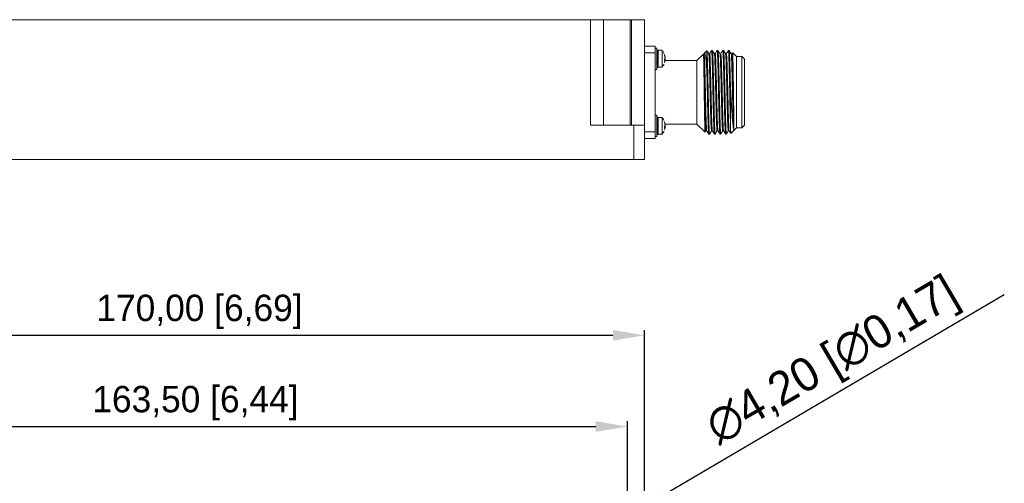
# Model space of a CAD drawing. Header units: millimetres. Extents: x 59 to 641, y 39 to 291.
# Tile 6 of 8: x 201 to 388, y 203 to 291. Entities that reach past the tile are written whole.
import ezdxf

# ---------------------------------------------------------------- set-up
doc = ezdxf.new("R2010")
doc.units = ezdxf.units.MM
doc.header["$PDSIZE"] = -1
doc.dimstyles.new('ISO-25', dxfattribs={"dimtxt": 2.5, "dimasz": 2.5, "dimexe": 1.25, "dimexo": 0.625, "dimtad": 1, "dimtxsty": 'Standard', "dimcen": 2.5, "dimadec": 0, "dimazin": 0, "dimtfac": 1, "dimtmove": 0, "dimatfit": 3, "dimfxl": 0, "dimarcsym": 0})

# ---------------------------------------------------------------- blocks, each defined once
blk = doc.blocks.new('*D9')
at = {"color": 0, "lineweight": -2, "transparency": 16777216}
for p, q in [((149.7, 199.69), (149.7, 232.22)), ((155.7, 231.23), (313.71, 231.23)), ((319.7, 199.69), (319.7, 232.22))]:
    blk.add_line(p, q, dxfattribs=at)
at = {"color": 0, "transparency": 16777216}
for points in [[(155.7, 232.23), (155.7, 230.23), (149.7, 231.23)], [(313.71, 232.23), (313.71, 230.23), (319.7, 231.23)]]:
    blk.add_solid(points, dxfattribs=at)
at = {"layer": 'Defpoints', "color": 0, "transparency": 16777216}
for p in [(319.7, 231.23), (149.7, 198.7), (319.7, 198.7)]:
    blk.add_point(p, dxfattribs=at)
at = {"color": 0, "transparency": 16777216, "insert": (235.47, 235.67), "char_height": 6.35, "attachment_point": 5}
blk.add_mtext('{\\H0.7874x;170,00 [6,69]}', dxfattribs=at)
blk = doc.blocks.new('*D10')
at = {"color": 0, "lineweight": -2, "transparency": 16777216}
for p, q in [((152.95, 197.94), (152.95, 214.95)), ((316.45, 197.94), (316.45, 214.95)), ((158.95, 213.96), (310.46, 213.96))]:
    blk.add_line(p, q, dxfattribs=at)
at = {"color": 0, "transparency": 16777216}
for points in [[(158.95, 214.96), (158.95, 212.96), (152.95, 213.96)], [(310.46, 214.96), (310.46, 212.96), (316.45, 213.96)]]:
    blk.add_solid(points, dxfattribs=at)
at = {"layer": 'Defpoints', "color": 0, "transparency": 16777216}
for p in [(316.45, 213.96), (152.95, 196.95), (316.45, 196.95)]:
    blk.add_point(p, dxfattribs=at)
at = {"color": 0, "transparency": 16777216, "insert": (234.7, 218.4), "char_height": 6.35, "attachment_point": 5}
blk.add_mtext('{\\H0.7874x;163,50 [6,44]}', dxfattribs=at)
blk = doc.blocks.new('*D15')
at = {"color": 0, "lineweight": -2, "transparency": 16777216}
for p, q in [((387.78, 238.9), (323.43, 201.05)), ((314.64, 195.88), (318.26, 198.01)), ((309.47, 192.84), (304.31, 189.8))]:
    blk.add_line(p, q, dxfattribs=at)
at = {"color": 0, "transparency": 16777216}
for points in [[(322.92, 201.91), (323.94, 200.19), (318.26, 198.01)], [(308.97, 193.7), (309.98, 191.98), (314.64, 195.88)]]:
    blk.add_solid(points, dxfattribs=at)
at = {"layer": 'Defpoints', "color": 0, "transparency": 16777216}
for p in [(318.26, 198.01), (314.64, 195.88)]:
    blk.add_point(p, dxfattribs=at)
at = {"color": 0, "transparency": 16777216, "insert": (355.54, 226), "char_height": 6.35, "attachment_point": 5, "rotation": 30.461}
blk.add_mtext('∅4,20 [∅0,17]', dxfattribs=at)

msp = doc.modelspace()

# ---------------------------------------------------------------- linework, layer by layer
at = {"color": 7, "linetype": 'Continuous', "lineweight": 15}
for p, q in [((159.952, 290.984), (309.452, 290.984)), ((309.452, 290.984), (309.452, 270.984)), ((309.452, 290.984), (311.952, 290.984)), ((311.952, 270.984), (311.952, 290.984)), ((311.952, 290.984), (316.952, 290.984)), ((316.952, 290.984), (316.952, 270.984)), ((316.952, 290.984), (317.202, 290.984)), ((317.202, 290.984), (317.202, 270.984)), ((317.202, 290.984), (319.702, 290.984)), ((319.702, 270.984), (319.702, 290.984)), ((321.702, 285.984), (319.702, 285.984)), ((321.702, 284.697), (321.702, 285.984)), ((322.002, 285.584), (321.702, 285.584)), ((322.002, 281.584), (322.002, 285.584)), ((322.19, 285.234), (322.152, 285.234)), ((323.023, 285.184), (322.302, 285.184)), ((322.302, 281.984), (322.302, 285.184)), ((323.023, 285.184), (323.023, 281.984)), ((331.476, 285.108), (330.991, 284.623)), ((332.537, 285.134), (332.379, 285.134)), ((333.596, 285.134), (333.437, 285.134)), ((334.654, 285.134), (334.496, 285.134)), ((335.712, 285.134), (335.554, 285.134)), ((319.702, 284.697), (321.702, 284.697)), ((321.702, 284.697), (321.702, 269.772)), ((321.755, 284.384), (321.702, 284.3)), ((323.473, 284.366), (323.552, 284.084)), ((323.552, 283.954), (323.473, 284.236)), ((323.473, 283.131), (323.473, 283.445)), ((323.568, 283.271), (323.473, 283.271)), ((330.852, 284.484), (329.602, 283.234)), ((331.502, 285.061), (331.492, 285.087)), ((331.502, 280.986), (331.502, 285.061)), ((336.357, 284.718), (336.241, 284.527)), ((337.102, 283.984), (336.38, 284.706)), ((338.102, 283.984), (337.102, 283.984)), ((337.102, 270.484), (337.102, 283.984)), ((338.602, 283.484), (338.102, 283.984)), ((338.102, 270.484), (338.102, 283.984)), ((338.602, 270.984), (338.602, 283.484)), ((321.702, 281.584), (322.002, 281.584)), ((322.152, 281.934), (322.19, 281.934)), ((322.302, 281.984), (323.023, 281.984)), ((323.473, 282.803), (323.552, 283.085)), ((329.602, 283.234), (323.575, 283.234)), ((329.602, 271.234), (329.602, 283.234)), ((335.952, 278.403), (335.952, 271.614)), ((322.002, 272.884), (321.702, 272.884)), ((322.002, 268.884), (322.002, 272.884)), ((322.19, 272.534), (322.152, 272.534)), ((323.023, 272.484), (322.302, 272.484)), ((322.302, 272.484), (322.302, 269.284)), ((323.023, 272.484), (323.023, 269.284)), ((309.452, 270.984), (317.702, 270.984)), ((317.702, 270.984), (317.702, 264.484)), ((317.702, 270.984), (319.702, 270.984)), ((319.702, 264.484), (319.702, 270.984)), ((321.755, 271.684), (321.702, 271.6)), ((323.473, 271.666), (323.552, 271.384)), ((323.552, 271.254), (323.473, 271.536)), ((323.473, 270.431), (323.473, 270.745)), ((323.568, 270.571), (323.473, 270.571)), ((323.473, 270.103), (323.552, 270.385)), ((323.575, 271.234), (329.602, 271.234)), ((329.602, 271.234), (331.15, 269.686)), ((336.048, 269.431), (337.102, 270.484)), ((337.102, 270.484), (338.102, 270.484)), ((338.102, 270.484), (338.602, 270.984)), ((321.702, 269.772), (319.702, 269.772)), ((319.702, 268.484), (321.702, 268.484)), ((321.702, 268.484), (321.702, 269.772)), ((321.702, 268.884), (322.002, 268.884)), ((322.152, 269.234), (322.19, 269.234)), ((322.302, 269.284), (323.023, 269.284)), ((331.163, 269.681), (331.321, 269.941)), ((331.85, 269.334), (332.008, 269.334)), ((332.908, 269.334), (333.067, 269.334)), ((333.967, 269.334), (334.125, 269.334)), ((335.025, 269.334), (335.183, 269.334)), ((151.702, 264.484), (317.702, 264.484)), ((317.702, 264.484), (319.702, 264.484))]:
    msp.add_line(p, q, dxfattribs=at)
at = {"color": 8, "linetype": 'Continuous', "lineweight": 15}
for p, q in [((322.152, 285.234), (322.152, 281.934)), ((322.19, 282.954), (322.19, 285.234)), ((323.552, 283.248), (323.473, 283.248)), ((322.19, 281.934), (322.19, 282.954)), ((322.152, 272.534), (322.152, 269.234)), ((322.19, 270.254), (322.19, 272.534)), ((322.19, 269.234), (322.19, 270.254)), ((323.552, 270.548), (323.473, 270.548))]:
    msp.add_line(p, q, dxfattribs=at)
at = {"color": 7, "linetype": 'Continuous', "lineweight": 15}
for centre, radius, start, end in [((322.152, 285.084), 0.15, 90, 180), ((322.19, 285.084), 0.15, 41.81031, 90), ((323.033, 283.828), 0.582, 318.97608, 332.85653), ((323.033, 283.514), 0.582, 318.97608, 332.85653), ((322.152, 282.084), 0.15, 180, 270), ((322.19, 282.084), 0.15, 270, 318.18969), ((322.152, 272.384), 0.15, 90, 180), ((322.19, 272.384), 0.15, 41.81031, 90), ((323.033, 271.128), 0.582, 318.97608, 332.85653), ((323.033, 270.814), 0.582, 318.97608, 332.85653), ((322.152, 269.384), 0.15, 180, 270), ((322.19, 269.384), 0.15, 270, 318.18969)]:
    msp.add_arc(centre, radius, start, end, dxfattribs=at)
for points, knots in [([(323.376, 284.591), (323.366, 284.625), (323.3, 284.841), (323.148, 285.014), (323.021, 285.158)], [0, 0, 0, 0, 0.1611742, 1, 1, 1, 1]), ([(331.85, 284.527), (331.789, 284.628), (331.666, 284.83), (331.544, 285.032), (331.483, 285.133)], [0, 0, 0, 0, 0.4999826, 1, 1, 1, 1]), ([(332.376, 285.134), (332.315, 285.033), (332.192, 284.831), (332.07, 284.629), (332.009, 284.528)], [0, 0, 0, 0, 0.50001, 1, 1, 1, 1]), ([(332.379, 285.114), (332.386, 285.11), (332.403, 285.1), (332.429, 284.823), (332.458, 284.329), (332.486, 283.632), (332.514, 282.748), (332.543, 281.716), (332.571, 280.547), (332.605, 279.061), (332.639, 277.443), (332.673, 275.843), (332.703, 274.52), (332.731, 273.312), (332.759, 272.204), (332.788, 271.248), (332.816, 270.456), (332.845, 269.856), (332.873, 269.486), (332.892, 269.32), (332.903, 269.343), (332.903, 269.344)], [0, 0, 0, 0, 0.0406432, 0.095677, 0.1491603, 0.2041945, 0.2576779, 0.3127125, 0.3661953, 0.4212297, 0.5050165, 0.563229, 0.6167121, 0.6717466, 0.7252302, 0.780264, 0.8337475, 0.8887817, 0.9422651, 0.9972992, 1, 1, 1, 1]), ([(332.909, 284.527), (332.847, 284.628), (332.725, 284.83), (332.603, 285.032), (332.541, 285.133)], [0, 0, 0, 0, 0.500001, 1, 1, 1, 1]), ([(332.544, 285.102), (332.549, 285.098), (332.563, 285.085), (332.587, 284.82), (332.616, 284.33), (332.644, 283.632), (332.673, 282.749), (332.701, 281.716), (332.73, 280.547), (332.763, 279.061), (332.798, 277.443), (332.832, 275.843), (332.861, 274.52), (332.889, 273.312), (332.918, 272.204), (332.946, 271.248), (332.975, 270.456), (333.003, 269.857), (333.031, 269.482), (333.053, 269.316), (333.064, 269.348), (333.067, 269.354)], [0, 0, 0, 0, 0.02899365, 0.08411375, 0.13768006, 0.19280016, 0.24636699, 0.30148707, 0.35505377, 0.41017387, 0.49409018, 0.55239347, 0.60595998, 0.66107972, 0.71464639, 0.76976645, 0.82333323, 0.87845311, 0.93201988, 0.98713998, 1, 1, 1, 1]), ([(333.434, 285.134), (333.373, 285.033), (333.251, 284.831), (333.128, 284.629), (333.067, 284.528)], [0, 0, 0, 0, 0.4999954, 1, 1, 1, 1]), ([(333.437, 285.114), (333.445, 285.11), (333.461, 285.1), (333.487, 284.823), (333.516, 284.329), (333.544, 283.632), (333.573, 282.748), (333.601, 281.716), (333.63, 280.547), (333.663, 279.061), (333.698, 277.443), (333.732, 275.843), (333.761, 274.52), (333.789, 273.312), (333.818, 272.204), (333.846, 271.248), (333.875, 270.456), (333.903, 269.856), (333.931, 269.486), (333.951, 269.321), (333.961, 269.342), (333.961, 269.343)], [0, 0, 0, 0, 0.04065417, 0.09570194, 0.14919876, 0.20424698, 0.25774437, 0.31279212, 0.36628926, 0.42133749, 0.50514496, 0.56337223, 0.61686891, 0.67191734, 0.72541366, 0.78046229, 0.83395887, 0.88900713, 0.94250388, 0.9975521, 1, 1, 1, 1]), ([(333.967, 284.527), (333.905, 284.628), (333.783, 284.83), (333.661, 285.032), (333.599, 285.133)], [0, 0, 0, 0, 0.4999878, 1, 1, 1, 1]), ([(333.602, 285.103), (333.607, 285.098), (333.622, 285.086), (333.646, 284.82), (333.674, 284.33), (333.702, 283.632), (333.731, 282.749), (333.759, 281.716), (333.788, 280.547), (333.821, 279.061), (333.856, 277.443), (333.89, 275.843), (333.919, 274.52), (333.947, 273.312), (333.976, 272.204), (334.004, 271.248), (334.033, 270.456), (334.061, 269.857), (334.09, 269.482), (334.111, 269.317), (334.123, 269.348), (334.125, 269.354)], [0, 0, 0, 0, 0.02941069, 0.08450691, 0.13805068, 0.1931469, 0.24669051, 0.30178662, 0.35532987, 0.41042629, 0.49430933, 0.55258734, 0.60613065, 0.66122651, 0.71476996, 0.76986657, 0.82340978, 0.87850658, 0.93204937, 0.98714619, 1, 1, 1, 1]), ([(334.493, 285.134), (334.431, 285.033), (334.309, 284.831), (334.187, 284.629), (334.125, 284.528)], [0, 0, 0, 0, 0.5000147, 1, 1, 1, 1]), ([(334.496, 285.114), (334.503, 285.11), (334.52, 285.1), (334.546, 284.823), (334.574, 284.329), (334.603, 283.632), (334.631, 282.748), (334.659, 281.716), (334.688, 280.547), (334.721, 279.061), (334.756, 277.443), (334.79, 275.843), (334.819, 274.52), (334.847, 273.312), (334.876, 272.204), (334.904, 271.248), (334.933, 270.456), (334.961, 269.856), (334.99, 269.486), (335.009, 269.321), (335.019, 269.342), (335.019, 269.343)], [0, 0, 0, 0, 0.04067606, 0.0957549, 0.14928134, 0.20436006, 0.25788621, 0.31296529, 0.36649177, 0.42157069, 0.50542457, 0.5636841, 0.61721041, 0.67228932, 0.72581611, 0.78089436, 0.83442106, 0.88949982, 0.94302635, 0.99810499, 1, 1, 1, 1]), ([(335.025, 284.528), (334.963, 284.629), (334.841, 284.831), (334.719, 285.033), (334.657, 285.134)], [0, 0, 0, 0, 0.4999962, 1, 1, 1, 1]), ([(334.66, 285.103), (334.665, 285.099), (334.68, 285.087), (334.704, 284.821), (334.733, 284.33), (334.761, 283.632), (334.789, 282.749), (334.818, 281.717), (334.846, 280.547), (334.88, 279.061), (334.914, 277.443), (334.948, 275.843), (334.977, 274.52), (335.006, 273.312), (335.034, 272.204), (335.063, 271.248), (335.091, 270.456), (335.119, 269.857), (335.148, 269.482), (335.169, 269.316), (335.181, 269.348), (335.183, 269.354)], [0, 0, 0, 0, 0.030051, 0.0851108, 0.1386187, 0.1936781, 0.2471858, 0.3022451, 0.3557533, 0.4108127, 0.4946461, 0.5528853, 0.606393, 0.6614521, 0.7149599, 0.7700194, 0.8235274, 0.8785867, 0.9320946, 0.9871541, 1, 1, 1, 1]), ([(335.55, 285.133), (335.489, 285.032), (335.367, 284.83), (335.244, 284.628), (335.183, 284.527)], [0, 0, 0, 0, 0.499994, 1, 1, 1, 1]), ([(335.554, 285.114), (335.561, 285.11), (335.578, 285.1), (335.604, 284.823), (335.633, 284.329), (335.661, 283.632), (335.689, 282.749), (335.718, 281.716), (335.746, 280.547), (335.78, 279.061), (335.814, 277.443), (335.848, 275.842), (335.878, 274.523), (335.912, 273.046), (335.937, 272.159), (335.952, 271.614)], [0, 0, 0, 0, 0.053518, 0.1259889, 0.1964174, 0.2688886, 0.3393167, 0.4117881, 0.4822164, 0.5546876, 0.6650225, 0.7416786, 0.812107, 0.8845782, 1, 1, 1, 1]), ([(336.083, 284.528), (336.022, 284.629), (335.899, 284.831), (335.777, 285.033), (335.716, 285.134)], [0, 0, 0, 0, 0.4999902, 1, 1, 1, 1]), ([(335.718, 285.104), (335.723, 285.099), (335.738, 285.087), (335.762, 284.821), (335.791, 284.33), (335.819, 283.632), (335.848, 282.749), (335.876, 281.716), (335.905, 280.547), (335.93, 279.429), (335.946, 278.694), (335.952, 278.403)], [0, 0, 0, 0, 0.0678196, 0.1909009, 0.3105141, 0.4335954, 0.5532083, 0.6762893, 0.7959014, 0.9189832, 1, 1, 1, 1]), ([(323.473, 284.236), (323.475, 284.259), (323.48, 284.305), (323.475, 284.346), (323.473, 284.366)], [0, 0, 0, 0, 0.5000127, 1, 1, 1, 1]), ([(323.552, 284.084), (323.557, 284.054), (323.569, 283.995), (323.576, 283.934), (323.576, 283.9), (323.57, 283.902), (323.568, 283.902)], [0, 0, 0, 0, 0.2826455, 0.5655325, 0.8430815, 1, 1, 1, 1]), ([(323.552, 283.562), (323.557, 283.578), (323.569, 283.609), (323.576, 283.689), (323.575, 283.783), (323.566, 283.875), (323.556, 283.93), (323.552, 283.954)], [0, 0, 0, 0, 0.2118091, 0.4237747, 0.6317753, 0.8379362, 1, 1, 1, 1]), ([(323.552, 283.607), (323.557, 283.591), (323.569, 283.56), (323.576, 283.48), (323.575, 283.386), (323.568, 283.309), (323.561, 283.269), (323.559, 283.26)], [0, 0, 0, 0, 0.2354595, 0.4711202, 0.702346, 0.9315267, 1, 1, 1, 1]), ([(323.568, 283.267), (323.567, 283.268), (323.564, 283.271), (323.556, 283.257), (323.552, 283.248)], [0, 0, 0, 0, 0.35331453, 1, 1, 1, 1]), ([(323.552, 283.085), (323.557, 283.114), (323.569, 283.173), (323.577, 283.238), (323.575, 283.256), (323.574, 283.265)], [0, 0, 0, 0, 0.3352298, 0.6707722, 1, 1, 1, 1]), ([(330.9, 282.897), (330.892, 283.264), (330.874, 283.988), (330.861, 284.399), (330.854, 284.506), (330.853, 284.475), (330.853, 284.467)], [0, 0, 0, 0, 0.374694, 0.7383482, 0.9357639, 1, 1, 1, 1]), ([(331.042, 284.573), (331.07, 284.613), (331.147, 284.721), (331.269, 283.949), (331.394, 282.623), (331.471, 281.454), (331.502, 280.986)], [0, 0, 0, 0, 0.1791785, 0.4829827, 0.7924711, 1, 1, 1, 1]), ([(331.502, 285.061), (331.512, 284.972), (331.532, 284.801), (331.561, 284.254), (331.589, 283.54), (331.618, 282.635), (331.646, 281.587), (331.675, 280.405), (331.707, 278.958), (331.74, 277.392), (331.773, 275.843), (331.803, 274.52), (331.831, 273.312), (331.859, 272.204), (331.888, 271.248), (331.916, 270.456), (331.944, 269.857), (331.973, 269.482), (331.994, 269.317), (332.006, 269.348), (332.008, 269.354)], [0, 0, 0, 0, 0.0602359, 0.1155779, 0.1725251, 0.2278672, 0.2848141, 0.3401564, 0.397103, 0.4773221, 0.5375578, 0.5928998, 0.6498464, 0.7051885, 0.7621359, 0.8174777, 0.8744253, 0.9297668, 0.9867138, 1, 1, 1, 1]), ([(332.009, 284.528), (331.982, 284.506), (331.929, 284.463), (331.876, 284.506), (331.85, 284.528)], [0, 0, 0, 0, 0.4998592, 1, 1, 1, 1]), ([(333.067, 284.528), (333.04, 284.506), (332.987, 284.463), (332.935, 284.506), (332.908, 284.528)], [0, 0, 0, 0, 0.5000253, 1, 1, 1, 1]), ([(334.125, 284.528), (334.099, 284.506), (334.046, 284.463), (333.993, 284.506), (333.966, 284.528)], [0, 0, 0, 0, 0.500044, 1, 1, 1, 1]), ([(335.184, 284.528), (335.157, 284.506), (335.104, 284.463), (335.051, 284.506), (335.025, 284.527)], [0, 0, 0, 0, 0.499888, 1, 1, 1, 1]), ([(336.242, 284.527), (336.215, 284.506), (336.162, 284.463), (336.109, 284.506), (336.083, 284.528)], [0, 0, 0, 0, 0.5002159, 1, 1, 1, 1]), ([(336.359, 284.716), (336.36, 284.718), (336.372, 284.808), (336.396, 284.442), (336.431, 283.269), (336.467, 281.376), (336.499, 279.258), (336.526, 277.352), (336.544, 276.159), (336.552, 275.581), (336.554, 275.464)], [0, 0, 0, 0, 0.0050439, 0.1897031, 0.3734984, 0.5563975, 0.7384341, 0.869005, 0.9736821, 1, 1, 1, 1]), ([(321.702, 282.878), (321.703, 282.879), (321.715, 282.909), (321.728, 282.939), (321.74, 282.968)], [0, 0, 0, 0, 0.0495898, 1, 1, 1, 1]), ([(321.936, 282.974), (321.956, 282.942), (321.978, 282.907), (322, 282.872), (322.002, 282.869)], [0, 0, 0, 0, 0.8932664, 1, 1, 1, 1]), ([(323.022, 281.998), (323.042, 282.017), (323.206, 282.176), (323.298, 282.389), (323.379, 282.576)], [0, 0, 0, 0, 0.1252393, 1, 1, 1, 1]), ([(331.158, 269.694), (331.153, 269.706), (331.143, 269.733), (331.12, 270.134), (331.09, 271.142), (331.055, 273.042), (331.022, 275.183), (330.995, 277.108), (330.968, 279.011), (330.943, 280.649), (330.919, 282.03), (330.907, 282.605), (330.9, 282.897)], [0, 0, 0, 0, 0.0564354, 0.1275882, 0.2667173, 0.4051789, 0.5429966, 0.642572, 0.7210964, 0.8568807, 0.9272988, 1, 1, 1, 1]), ([(331.502, 280.986), (331.512, 280.554), (331.54, 279.377), (331.578, 277.578), (331.615, 275.843), (331.644, 274.52), (331.672, 273.312), (331.701, 272.204), (331.729, 271.248), (331.758, 270.456), (331.786, 269.856), (331.815, 269.486), (331.834, 269.321), (331.844, 269.342), (331.844, 269.343)], [0, 0, 0, 0, 0.0890977, 0.2430626, 0.3321599, 0.4140185, 0.4982516, 0.5801097, 0.6643432, 0.7462017, 0.8304353, 0.9122932, 0.9965269, 1, 1, 1, 1]), ([(335.952, 278.403), (335.973, 278.013), (336.02, 277.148), (336.091, 275.854), (336.165, 274.575), (336.238, 273.423), (336.311, 272.396), (336.384, 271.526), (336.458, 270.843), (336.514, 270.464), (336.546, 270.318), (336.554, 270.284)], [0, 0, 0, 0, 0.10906543, 0.24224542, 0.36372094, 0.48518443, 0.60617068, 0.72714526, 0.84586446, 0.96457188, 1, 1, 1, 1]), ([(336.554, 270.284), (336.555, 270.279), (336.558, 270.268), (336.562, 270.257), (336.566, 270.251), (336.57, 270.249), (336.571, 270.25), (336.572, 270.25), (336.573, 270.25), (336.573, 270.251), (336.573, 270.251), (336.574, 270.252), (336.575, 270.253), (336.581, 270.264), (336.581, 270.274), (336.585, 270.292), (336.588, 270.319), (336.592, 270.366), (336.597, 270.458), (336.6, 270.587), (336.602, 270.762), (336.602, 271.034), (336.601, 271.472), (336.594, 272.313), (336.58, 273.615), (336.563, 274.836), (336.554, 275.464)], [0, 0, 0, 0, 0.0093624, 0.0163247, 0.0213572, 0.0226767, 0.0230605, 0.0231952, 0.0232512, 0.0233066, 0.0233681, 0.023443, 0.0236164, 0.0241477, 0.0315418, 0.0352686, 0.0436512, 0.0627409, 0.0899453, 0.144667, 0.1929234, 0.2476644, 0.3660655, 0.5005765, 0.742884, 1, 1, 1, 1]), ([(323.376, 271.891), (323.366, 271.925), (323.3, 272.141), (323.148, 272.314), (323.021, 272.458)], [0, 0, 0, 0, 0.1611566, 1, 1, 1, 1]), ([(321.702, 270.178), (321.703, 270.179), (321.715, 270.209), (321.728, 270.239), (321.74, 270.268)], [0, 0, 0, 0, 0.0494563, 1, 1, 1, 1]), ([(321.936, 270.274), (321.956, 270.242), (321.978, 270.207), (322, 270.172), (322.002, 270.169)], [0, 0, 0, 0, 0.8932664, 1, 1, 1, 1]), ([(323.473, 271.536), (323.475, 271.559), (323.48, 271.605), (323.475, 271.646), (323.473, 271.666)], [0, 0, 0, 0, 0.5000127, 1, 1, 1, 1]), ([(323.552, 271.384), (323.557, 271.354), (323.569, 271.296), (323.576, 271.234), (323.576, 271.2), (323.57, 271.202), (323.568, 271.202)], [0, 0, 0, 0, 0.2826383, 0.56554454, 0.84308642, 1, 1, 1, 1]), ([(323.552, 270.862), (323.557, 270.878), (323.569, 270.909), (323.576, 270.989), (323.575, 271.083), (323.566, 271.175), (323.556, 271.23), (323.552, 271.254)], [0, 0, 0, 0, 0.21180352, 0.42378802, 0.63175354, 0.83794047, 1, 1, 1, 1]), ([(323.552, 270.907), (323.557, 270.891), (323.569, 270.86), (323.576, 270.78), (323.575, 270.686), (323.568, 270.609), (323.561, 270.569), (323.559, 270.56)], [0, 0, 0, 0, 0.2354673, 0.4711357, 0.7023362, 0.9315245, 1, 1, 1, 1]), ([(323.568, 270.567), (323.567, 270.568), (323.564, 270.571), (323.556, 270.557), (323.552, 270.548)], [0, 0, 0, 0, 0.35331268, 1, 1, 1, 1]), ([(323.552, 270.385), (323.557, 270.414), (323.569, 270.473), (323.577, 270.538), (323.575, 270.556), (323.574, 270.565)], [0, 0, 0, 0, 0.33523555, 0.67078366, 1, 1, 1, 1]), ([(335.952, 271.614), (335.958, 271.301), (335.971, 270.703), (335.989, 270.052), (336.006, 269.629), (336.02, 269.425), (336.028, 269.439), (336.03, 269.443)], [0, 0, 0, 0, 0.2449498, 0.469132, 0.6998251, 0.9237657, 1, 1, 1, 1]), ([(323.022, 269.298), (323.042, 269.317), (323.206, 269.476), (323.298, 269.689), (323.379, 269.876)], [0, 0, 0, 0, 0.125237, 1, 1, 1, 1]), ([(331.321, 269.942), (331.348, 269.963), (331.4, 270.006), (331.453, 269.962), (331.48, 269.94)], [0, 0, 0, 0, 0.5004901, 1, 1, 1, 1]), ([(331.48, 269.941), (331.541, 269.84), (331.663, 269.638), (331.786, 269.436), (331.847, 269.335)], [0, 0, 0, 0, 0.499985, 1, 1, 1, 1]), ([(332.012, 269.336), (332.073, 269.437), (332.196, 269.639), (332.318, 269.841), (332.379, 269.942)], [0, 0, 0, 0, 0.500017, 1, 1, 1, 1]), ([(332.378, 269.94), (332.405, 269.962), (332.458, 270.006), (332.511, 269.963), (332.537, 269.942)], [0, 0, 0, 0, 0.499516, 1, 1, 1, 1]), ([(332.538, 269.94), (332.599, 269.84), (332.722, 269.638), (332.844, 269.436), (332.905, 269.335)], [0, 0, 0, 0, 0.4999809, 1, 1, 1, 1]), ([(333.07, 269.336), (333.132, 269.437), (333.254, 269.639), (333.376, 269.841), (333.438, 269.942)], [0, 0, 0, 0, 0.5000172, 1, 1, 1, 1]), ([(333.438, 269.942), (333.464, 269.963), (333.517, 270.006), (333.57, 269.962), (333.597, 269.94)], [0, 0, 0, 0, 0.5004944, 1, 1, 1, 1]), ([(333.596, 269.941), (333.657, 269.84), (333.78, 269.638), (333.902, 269.436), (333.963, 269.335)], [0, 0, 0, 0, 0.49998162, 1, 1, 1, 1]), ([(334.128, 269.335), (334.19, 269.436), (334.312, 269.638), (334.434, 269.84), (334.496, 269.941)], [0, 0, 0, 0, 0.5000036, 1, 1, 1, 1]), ([(334.495, 269.94), (334.522, 269.962), (334.575, 270.006), (334.627, 269.963), (334.654, 269.942)], [0, 0, 0, 0, 0.4994889, 1, 1, 1, 1]), ([(334.654, 269.941), (334.716, 269.84), (334.838, 269.638), (334.96, 269.436), (335.022, 269.335)], [0, 0, 0, 0, 0.4999821, 1, 1, 1, 1]), ([(335.187, 269.335), (335.248, 269.436), (335.37, 269.638), (335.493, 269.84), (335.554, 269.941)], [0, 0, 0, 0, 0.5000094, 1, 1, 1, 1]), ([(335.554, 269.942), (335.581, 269.963), (335.634, 270.006), (335.687, 269.962), (335.713, 269.94)], [0, 0, 0, 0, 0.5004778, 1, 1, 1, 1]), ([(335.712, 269.942), (335.774, 269.841), (335.876, 269.672), (335.978, 269.504), (336.019, 269.436)], [0, 0, 0, 0, 0.5993419, 1, 1, 1, 1])]:
    msp.add_open_spline(points, degree=3, knots=knots, dxfattribs=at)
at = {"color": 8, "linetype": 'Continuous', "lineweight": 15}
for points, knots in [([(331.479, 269.968), (331.477, 269.962), (331.461, 269.918), (331.43, 270.28), (331.385, 271.113), (331.339, 272.467), (331.294, 274.144), (331.25, 275.965), (331.208, 277.816), (331.165, 279.655), (331.12, 281.411), (331.074, 282.898), (331.028, 283.962), (330.985, 284.48), (330.953, 284.62), (330.937, 284.456), (330.934, 284.426)], [0, 0, 0, 0, 0.01102878, 0.08917554, 0.17219529, 0.25738759, 0.34160404, 0.42190154, 0.49680093, 0.57503888, 0.65811359, 0.74331482, 0.82749221, 0.90771121, 0.98257534, 1, 1, 1, 1]), ([(332.379, 269.995), (332.373, 269.973), (332.352, 269.906), (332.315, 270.291), (332.271, 271.158), (332.225, 272.52), (332.179, 274.204), (332.136, 276.024), (332.094, 277.872), (332.051, 279.708), (332.006, 281.454), (331.96, 282.937), (331.915, 283.957), (331.878, 284.471), (331.857, 284.473), (331.85, 284.474)], [0, 0, 0, 0, 0.038217, 0.1189332, 0.2045675, 0.2923226, 0.3789606, 0.4614796, 0.5385411, 0.6192937, 0.7049494, 0.7927076, 0.8793289, 0.9618166, 1, 1, 1, 1]), ([(332.538, 269.958), (332.537, 269.954), (332.521, 269.905), (332.491, 270.246), (332.446, 271.044), (332.4, 272.373), (332.355, 274.035), (332.311, 275.852), (332.269, 277.703), (332.226, 279.544), (332.181, 281.308), (332.135, 282.822), (332.089, 283.896), (332.047, 284.489), (332.021, 284.5), (332.009, 284.505)], [0, 0, 0, 0, 0.00706528, 0.087306, 0.17271624, 0.26055817, 0.34759297, 0.43075332, 0.50819822, 0.58853388, 0.67400412, 0.7618583, 0.84885567, 0.93193621, 1, 1, 1, 1]), ([(333.438, 269.995), (333.431, 269.973), (333.411, 269.903), (333.375, 270.277), (333.33, 271.131), (333.284, 272.484), (333.239, 274.162), (333.195, 275.98), (333.153, 277.828), (333.11, 279.665), (333.065, 281.415), (333.019, 282.906), (332.974, 283.939), (332.937, 284.464), (332.915, 284.471), (332.908, 284.474)], [0, 0, 0, 0, 0.0363134, 0.1169126, 0.2024957, 0.2902736, 0.377012, 0.4596918, 0.536839, 0.6174793, 0.703085, 0.7908661, 0.8775882, 0.9602364, 1, 1, 1, 1]), ([(333.596, 269.947), (333.596, 269.945), (333.581, 269.894), (333.552, 270.215), (333.507, 270.977), (333.461, 272.281), (333.416, 273.927), (333.372, 275.74), (333.329, 277.589), (333.287, 279.433), (333.242, 281.205), (333.196, 282.74), (333.151, 283.845), (333.108, 284.476), (333.08, 284.503), (333.067, 284.516)], [0, 0, 0, 0, 0.0021091, 0.0819843, 0.1671705, 0.254977, 0.3421767, 0.4256708, 0.5033623, 0.583335, 0.6685834, 0.7564053, 0.8435709, 0.9269873, 1, 1, 1, 1]), ([(334.496, 269.994), (334.49, 269.972), (334.469, 269.9), (334.434, 270.264), (334.389, 271.104), (334.344, 272.447), (334.298, 274.12), (334.255, 275.937), (334.212, 277.785), (334.169, 279.622), (334.125, 281.375), (334.079, 282.875), (334.033, 283.921), (333.996, 284.459), (333.974, 284.471), (333.967, 284.474)], [0, 0, 0, 0, 0.0338093, 0.114289, 0.1998026, 0.2875853, 0.3744038, 0.4572291, 0.5344531, 0.6149694, 0.7005044, 0.7882916, 0.8750947, 0.9578896, 1, 1, 1, 1]), ([(334.654, 269.948), (334.641, 270.007), (334.612, 270.132), (334.568, 270.93), (334.523, 272.186), (334.477, 273.82), (334.433, 275.627), (334.39, 277.476), (334.348, 279.321), (334.303, 281.103), (334.257, 282.652), (334.211, 283.809), (334.169, 284.404), (334.137, 284.622), (334.125, 284.528), (334.125, 284.528)], [0, 0, 0, 0, 0.0768324, 0.1617646, 0.2495029, 0.3368348, 0.420635, 0.4986048, 0.5781884, 0.663185, 0.7509417, 0.8382426, 0.9219677, 0.9998634, 1, 1, 1, 1]), ([(335.554, 269.992), (335.548, 269.971), (335.528, 269.897), (335.494, 270.25), (335.449, 271.078), (335.403, 272.411), (335.358, 274.078), (335.314, 275.893), (335.272, 277.741), (335.229, 279.579), (335.184, 281.336), (335.138, 282.844), (335.093, 283.902), (335.055, 284.454), (335.032, 284.47), (335.025, 284.476)], [0, 0, 0, 0, 0.0315016, 0.1118176, 0.1972225, 0.2849684, 0.3718284, 0.4547586, 0.5320342, 0.612385, 0.6978128, 0.7855628, 0.8724083, 0.9553076, 1, 1, 1, 1]), ([(335.712, 269.962), (335.7, 270.01), (335.672, 270.114), (335.63, 270.869), (335.584, 272.096), (335.538, 273.714), (335.494, 275.514), (335.451, 277.363), (335.409, 279.209), (335.364, 280.998), (335.318, 282.567), (335.273, 283.752), (335.229, 284.383), (335.199, 284.616), (335.184, 284.52), (335.183, 284.513)], [0, 0, 0, 0, 0.0710994, 0.1557728, 0.2434367, 0.3308957, 0.4149988, 0.493301, 0.5724955, 0.6572365, 0.7449216, 0.8323525, 0.9163826, 0.9945988, 1, 1, 1, 1]), ([(336.554, 270.284), (336.539, 270.532), (336.508, 271.034), (336.462, 272.38), (336.417, 274.034), (336.373, 275.85), (336.331, 277.697), (336.288, 279.535), (336.243, 281.297), (336.198, 282.813), (336.152, 283.883), (336.114, 284.448), (336.091, 284.469), (336.083, 284.477)], [0, 0, 0, 0, 0.0958083, 0.1943301, 0.2919417, 0.3852149, 0.472081, 0.5621554, 0.6579897, 0.756517, 0.8541121, 0.9473518, 1, 1, 1, 1]), ([(336.554, 275.464), (336.54, 276.058), (336.512, 277.246), (336.47, 279.099), (336.425, 280.892), (336.38, 282.482), (336.334, 283.693), (336.29, 284.36), (336.259, 284.609), (336.243, 284.513), (336.242, 284.502)], [0, 0, 0, 0, 0.13328167, 0.2667562, 0.40984693, 0.5582336, 0.70652992, 0.84936702, 0.98248137, 1, 1, 1, 1]), ([(331.321, 269.994), (331.314, 269.974), (331.292, 269.911), (331.256, 270.306), (331.211, 271.185), (331.165, 272.557), (331.12, 274.247), (331.077, 276.068), (331.034, 277.917), (330.991, 279.746), (330.946, 281.513), (330.916, 282.432), (330.9, 282.897)], [0, 0, 0, 0, 0.04953292, 0.15136042, 0.25931294, 0.36984124, 0.47886741, 0.58262613, 0.67961816, 0.78148988, 0.88946888, 1, 1, 1, 1])]:
    msp.add_open_spline(points, degree=3, knots=knots, dxfattribs=at)

# ---------------------------------------------------------------- dimensions: what is measured, and where the dimension line sits
dim = msp.add_linear_dim(base=(319.702, 231.231), p1=(149.702, 198.697), p2=(319.702, 198.697), text='{\\H0.7874x;<>}', dimstyle='ISO-25', override={"dimtxt": 6.35, "dimasz": 5.9944, "dimexe": 0.9906, "dimexo": 0.9906, "dimgap": 1.524, "dimzin": 0, "dimadec": 2, "dimtzin": 0})
dim.commit()
dim.dimension.update_dxf_attribs({"geometry": '*D9', "text_midpoint": (235.467, 231.231), "dimtype": 160})
dim = msp.add_diameter_dim_2p(p1=(314.642, 195.882), p2=(318.262, 198.011), dimstyle='ISO-25', override={"dimtxt": 6.35, "dimasz": 5.9944, "dimexe": 0.9906, "dimexo": 0.9906, "dimgap": 1.524, "dimzin": 0, "dimadec": 2, "dimtzin": 0})
dim.commit()
dim.dimension.update_dxf_attribs({"geometry": '*D15', "text_midpoint": (358.19, 221.494)})
dim = msp.add_linear_dim(base=(316.452, 213.956), p1=(152.952, 196.947), p2=(316.452, 196.947), text='{\\H0.7874x;<>}', dimstyle='ISO-25', override={"dimtxt": 6.35, "dimasz": 5.9944, "dimexe": 0.9906, "dimexo": 0.9906, "dimgap": 1.524, "dimzin": 0, "dimadec": 2, "dimtzin": 0})
dim.commit()
dim.dimension.update_dxf_attribs({"geometry": '*D10', "text_midpoint": (234.702, 218.397)})

doc.saveas('drawing.dxf')
